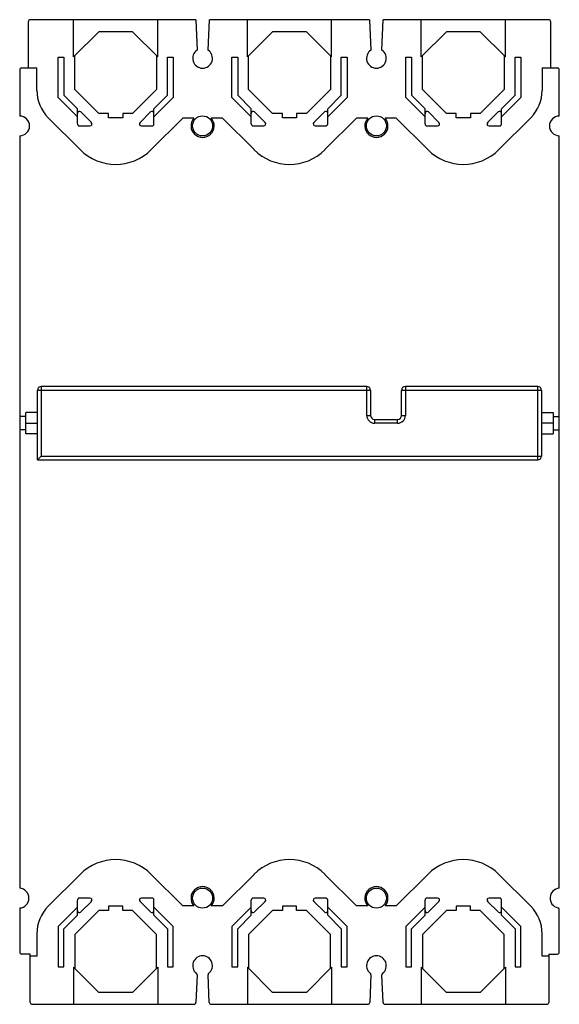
# Model space of a CAD drawing. Header units: millimetres. Extents: x 36 to 176, y 20 to 275.
import ezdxf

# ---------------------------------------------------------------- set-up
doc = ezdxf.new("R2010")
doc.units = ezdxf.units.MM
doc.header["$LTSCALE"] = 19.262916
doc.layers.get('0').update_dxf_attribs({"linetype": 'CONTINUOUS'})

msp = doc.modelspace()

# ---------------------------------------------------------------- linework, layer by layer
at = {"color": 7, "linetype": 'Continuous'}
for p, q in [((38.32, 262.21), (38.32, 274.21)), ((81.67, 274.71), (38.82, 274.71)), ((50.02, 265.1), (50.02, 274.71)), ((71.82, 265.1), (71.82, 274.71)), ((81.67, 274.71), (82, 266.83)), ((84.85, 266.83), (85.17, 274.71)), ((126.67, 274.71), (85.17, 274.71)), ((95.02, 265.1), (95.02, 274.71)), ((116.82, 265.1), (116.82, 274.71)), ((126.67, 274.71), (127, 266.83)), ((129.85, 266.83), (130.17, 274.71)), ((173.02, 274.71), (130.17, 274.71)), ((140.02, 265.1), (140.02, 274.71)), ((161.82, 265.1), (161.82, 274.71)), ((173.52, 274.21), (173.52, 262.21)), ((50.02, 265.1), (56.53, 271.61)), ((65.31, 271.61), (56.53, 271.61)), ((65.31, 271.61), (71.82, 265.1)), ((95.02, 265.1), (101.53, 271.61)), ((110.31, 271.61), (101.53, 271.61)), ((110.31, 271.61), (116.82, 265.1)), ((140.02, 265.1), (146.53, 271.61)), ((155.31, 271.61), (146.53, 271.61)), ((155.31, 271.61), (161.82, 265.1)), ((50.32, 256.62), (50.32, 265.4)), ((71.52, 265.4), (71.52, 256.62)), ((95.32, 256.62), (95.32, 265.4)), ((116.52, 265.4), (116.52, 256.62)), ((140.32, 256.62), (140.32, 265.4)), ((161.52, 265.4), (161.52, 256.62)), ((46.02, 254.54), (46.02, 265.01)), ((46.02, 265.01), (47.52, 265.01)), ((47.52, 265.01), (47.52, 255.16)), ((74.32, 255.16), (74.32, 265.01)), ((74.32, 265.01), (75.82, 265.01)), ((75.82, 265.01), (75.82, 254.54)), ((91.02, 254.54), (91.02, 265.01)), ((91.02, 265.01), (92.52, 265.01)), ((92.52, 265.01), (92.52, 255.16)), ((119.32, 255.16), (119.32, 265.01)), ((119.32, 265.01), (120.82, 265.01)), ((120.82, 265.01), (120.82, 254.54)), ((136.02, 254.54), (136.02, 265.01)), ((136.02, 265.01), (137.52, 265.01)), ((137.52, 265.01), (137.52, 255.16)), ((164.32, 255.16), (164.32, 265.01)), ((164.32, 265.01), (165.82, 265.01)), ((165.82, 265.01), (165.82, 254.54)), ((36.07, 261.71), (36.07, 249.76)), ((36.57, 262.21), (40.52, 262.21)), ((40.52, 256.4), (40.52, 262.21)), ((171.32, 262.21), (171.32, 256.4)), ((171.32, 262.21), (175.27, 262.21)), ((175.77, 249.76), (175.77, 261.71)), ((51.02, 251.66), (47.52, 255.16)), ((50.32, 256.62), (56.53, 250.41)), ((65.31, 250.41), (71.52, 256.62)), ((74.32, 255.16), (70.82, 251.66)), ((96.02, 251.66), (92.52, 255.16)), ((95.32, 256.62), (101.53, 250.41)), ((110.31, 250.41), (116.52, 256.62)), ((119.32, 255.16), (115.82, 251.66)), ((141.02, 251.66), (137.52, 255.16)), ((140.32, 256.62), (146.53, 250.41)), ((155.31, 250.41), (161.52, 256.62)), ((164.32, 255.16), (160.82, 251.66)), ((46.02, 254.54), (51.02, 249.54)), ((70.82, 249.54), (75.82, 254.54)), ((91.02, 254.54), (96.02, 249.54)), ((115.82, 249.54), (120.82, 254.54)), ((136.02, 254.54), (141.02, 249.54)), ((160.82, 249.54), (165.82, 254.54)), ((51.02, 247.71), (51.02, 251.66)), ((54.62, 248.07), (51.87, 250.81)), ((59.07, 250.41), (56.53, 250.41)), ((59.07, 249.31), (59.07, 250.41)), ((62.77, 250.41), (62.77, 249.31)), ((65.31, 250.41), (62.77, 250.41)), ((69.97, 250.81), (67.22, 248.07)), ((70.82, 247.71), (70.82, 251.66)), ((96.02, 247.71), (96.02, 251.66)), ((99.62, 248.07), (96.87, 250.81)), ((104.07, 250.41), (101.53, 250.41)), ((104.07, 249.31), (104.07, 250.41)), ((107.77, 250.41), (107.77, 249.31)), ((110.31, 250.41), (107.77, 250.41)), ((114.97, 250.81), (112.22, 248.07)), ((115.82, 247.71), (115.82, 251.66)), ((141.02, 247.71), (141.02, 251.66)), ((144.62, 248.07), (141.87, 250.81)), ((149.07, 250.41), (146.53, 250.41)), ((149.07, 249.31), (149.07, 250.41)), ((152.77, 250.41), (152.77, 249.31)), ((155.31, 250.41), (152.77, 250.41)), ((159.97, 250.81), (157.22, 248.07)), ((160.82, 247.71), (160.82, 251.66)), ((43.45, 249.33), (51.73, 241.06)), ((62.77, 249.31), (59.07, 249.31)), ((70.11, 241.06), (78.27, 249.21)), ((81.18, 249.21), (78.27, 249.21)), ((88.57, 249.21), (85.66, 249.21)), ((88.57, 249.21), (96.73, 241.06)), ((107.77, 249.31), (104.07, 249.31)), ((115.11, 241.06), (123.27, 249.21)), ((126.18, 249.21), (123.27, 249.21)), ((133.57, 249.21), (130.66, 249.21)), ((133.57, 249.21), (141.73, 241.06)), ((152.77, 249.31), (149.07, 249.31)), ((160.11, 241.06), (168.39, 249.33)), ((51.52, 247.21), (54.26, 247.21)), ((67.58, 247.21), (70.32, 247.21)), ((96.52, 247.21), (99.26, 247.21)), ((112.58, 247.21), (115.32, 247.21)), ((141.52, 247.21), (144.26, 247.21)), ((157.58, 247.21), (160.32, 247.21)), ((36.07, 244.66), (36.07, 49.76)), ((175.77, 49.76), (175.77, 244.66)), ((40.67, 160.71), (40.67, 178.71)), ((126.92, 178.71), (40.67, 178.71)), ((41.67, 179.71), (41.67, 161.71)), ((125.92, 179.71), (41.67, 179.71)), ((125.92, 172.21), (125.92, 179.71)), ((126.92, 178.71), (126.92, 172.21)), ((134.92, 172.21), (134.92, 178.71)), ((171.17, 178.71), (134.92, 178.71)), ((135.92, 179.71), (135.92, 172.21)), ((170.17, 179.71), (135.92, 179.71)), ((170.17, 160.71), (170.17, 179.71)), ((171.17, 178.71), (171.17, 161.71)), ((37.67, 171.96), (36.07, 171.96)), ((37.67, 167.46), (37.67, 172.96)), ((40.67, 172.96), (37.67, 172.96)), ((125.92, 172.21), (126.92, 172.21)), ((127.92, 171.21), (127.92, 170.21)), ((127.92, 171.21), (133.92, 171.21)), ((133.92, 170.21), (133.92, 171.21)), ((134.92, 172.21), (135.92, 172.21)), ((171.17, 172.96), (174.17, 172.96)), ((174.17, 172.96), (174.17, 167.46)), ((174.17, 171.96), (175.77, 171.96)), ((37.67, 168.46), (36.07, 168.46)), ((37.67, 170.21), (40.67, 170.21)), ((133.92, 170.21), (127.92, 170.21)), ((174.17, 170.21), (171.17, 170.21)), ((174.17, 168.46), (175.77, 168.46)), ((40.67, 167.46), (37.67, 167.46)), ((171.17, 167.46), (174.17, 167.46)), ((41.67, 161.71), (40.67, 160.71)), ((40.67, 160.71), (170.17, 160.71)), ((41.67, 161.71), (171.17, 161.71)), ((51.73, 53.37), (43.45, 45.09)), ((78.27, 45.21), (70.11, 53.37)), ((96.73, 53.37), (88.57, 45.21)), ((123.27, 45.21), (115.11, 53.37)), ((141.73, 53.37), (133.57, 45.21)), ((168.39, 45.09), (160.11, 53.37)), ((51.02, 42.76), (51.02, 46.71)), ((54.26, 47.21), (51.52, 47.21)), ((51.87, 43.62), (54.62, 46.36)), ((67.22, 46.36), (69.97, 43.62)), ((70.32, 47.21), (67.58, 47.21)), ((70.82, 42.76), (70.82, 46.71)), ((96.02, 42.76), (96.02, 46.71)), ((99.26, 47.21), (96.52, 47.21)), ((96.87, 43.62), (99.62, 46.36)), ((112.22, 46.36), (114.97, 43.62)), ((115.32, 47.21), (112.58, 47.21)), ((115.82, 42.76), (115.82, 46.71)), ((141.02, 42.76), (141.02, 46.71)), ((144.26, 47.21), (141.52, 47.21)), ((141.87, 43.62), (144.62, 46.36)), ((157.22, 46.36), (159.97, 43.62)), ((160.32, 47.21), (157.58, 47.21)), ((160.82, 42.76), (160.82, 46.71)), ((36.07, 44.67), (36.07, 33.21)), ((51.02, 44.88), (46.02, 39.88)), ((56.53, 44.01), (50.32, 37.8)), ((59.07, 44.01), (56.53, 44.01)), ((62.77, 45.11), (59.07, 45.11)), ((59.07, 45.11), (59.07, 44.01)), ((62.77, 44.01), (62.77, 45.11)), ((65.31, 44.01), (62.77, 44.01)), ((71.52, 37.8), (65.31, 44.01)), ((75.82, 39.88), (70.82, 44.88)), ((81.18, 45.21), (78.27, 45.21)), ((88.57, 45.21), (85.66, 45.21)), ((96.02, 44.88), (91.02, 39.88)), ((101.53, 44.01), (95.32, 37.8)), ((104.07, 44.01), (101.53, 44.01)), ((107.77, 45.11), (104.07, 45.11)), ((104.07, 45.11), (104.07, 44.01)), ((107.77, 44.01), (107.77, 45.11)), ((110.31, 44.01), (107.77, 44.01)), ((116.52, 37.8), (110.31, 44.01)), ((120.82, 39.88), (115.82, 44.88)), ((126.18, 45.21), (123.27, 45.21)), ((133.57, 45.21), (130.66, 45.21)), ((141.02, 44.88), (136.02, 39.88)), ((146.53, 44.01), (140.32, 37.8)), ((149.07, 44.01), (146.53, 44.01)), ((152.77, 45.11), (149.07, 45.11)), ((149.07, 45.11), (149.07, 44.01)), ((152.77, 44.01), (152.77, 45.11)), ((155.31, 44.01), (152.77, 44.01)), ((161.52, 37.8), (155.31, 44.01)), ((165.82, 39.88), (160.82, 44.88)), ((175.77, 33.21), (175.77, 44.23)), ((47.52, 39.26), (51.02, 42.76)), ((70.82, 42.76), (74.32, 39.26)), ((92.52, 39.26), (96.02, 42.76)), ((115.82, 42.76), (119.32, 39.26)), ((137.52, 39.26), (141.02, 42.76)), ((160.82, 42.76), (164.32, 39.26)), ((46.02, 39.88), (46.02, 29.41)), ((47.52, 29.41), (47.52, 39.26)), ((74.32, 39.26), (74.32, 29.41)), ((75.82, 29.41), (75.82, 39.88)), ((91.02, 39.88), (91.02, 29.41)), ((92.52, 29.41), (92.52, 39.26)), ((119.32, 39.26), (119.32, 29.41)), ((120.82, 29.41), (120.82, 39.88)), ((136.02, 39.88), (136.02, 29.41)), ((137.52, 29.41), (137.52, 39.26)), ((164.32, 39.26), (164.32, 29.41)), ((165.82, 29.41), (165.82, 39.88)), ((40.52, 38.02), (40.52, 32.21)), ((50.32, 37.8), (50.32, 29.02)), ((71.52, 29.02), (71.52, 37.8)), ((95.32, 37.8), (95.32, 29.02)), ((116.52, 29.02), (116.52, 37.8)), ((140.32, 37.8), (140.32, 29.02)), ((161.52, 29.02), (161.52, 37.8)), ((171.32, 32.21), (171.32, 38.02)), ((38.82, 32.71), (36.57, 32.71)), ((38.82, 20.21), (38.82, 32.71)), ((40.52, 32.21), (38.82, 32.21)), ((173.02, 32.21), (171.32, 32.21)), ((173.02, 32.71), (175.27, 32.71)), ((173.02, 32.71), (173.02, 20.21)), ((46.02, 29.41), (47.52, 29.41)), ((56.53, 22.81), (50.02, 29.32)), ((50.02, 29.32), (50.02, 19.71)), ((71.82, 29.32), (65.31, 22.81)), ((71.82, 29.32), (71.82, 19.71)), ((74.32, 29.41), (75.82, 29.41)), ((91.02, 29.41), (92.52, 29.41)), ((101.53, 22.81), (95.02, 29.32)), ((95.02, 29.32), (95.02, 19.71)), ((116.82, 29.32), (110.31, 22.81)), ((116.82, 29.32), (116.82, 19.71)), ((119.32, 29.41), (120.82, 29.41)), ((136.02, 29.41), (137.52, 29.41)), ((146.53, 22.81), (140.02, 29.32)), ((140.02, 29.32), (140.02, 19.71)), ((161.82, 29.32), (155.31, 22.81)), ((161.82, 29.32), (161.82, 19.71)), ((164.32, 29.41), (165.82, 29.41)), ((81.98, 27.33), (81.69, 20.19)), ((85.15, 20.19), (84.86, 27.33)), ((126.98, 27.33), (126.69, 20.19)), ((130.15, 20.19), (129.86, 27.33)), ((65.31, 22.81), (56.53, 22.81)), ((110.31, 22.81), (101.53, 22.81)), ((155.31, 22.81), (146.53, 22.81)), ((39.32, 19.71), (81.19, 19.71)), ((85.65, 19.71), (126.19, 19.71)), ((130.65, 19.71), (172.52, 19.71))]:
    msp.add_line(p, q, dxfattribs=at)
for centre in [(83.42, 247.21), (128.42, 247.21), (83.42, 47.21), (128.42, 47.21)]:
    msp.add_circle(centre, 2.6, dxfattribs=at)
for centre, radius, start, end in [((38.82, 274.21), 0.5, 90, 180), ((173.02, 274.21), 0.5, 0, 90), ((83.42, 264.71), 2.55, 123.9745, 56.0255), ((128.42, 264.71), 2.55, 123.9745, 56.0255), ((36.57, 261.71), 0.5, 90, 180), ((175.27, 261.71), 0.5, 0, 90), ((50.52, 256.4), 10, 180, 225), ((161.32, 256.4), 10, 315, 360), ((51.52, 250.46), 0.5, 45, 180), ((70.32, 250.46), 0.5, 0, 135), ((96.52, 250.46), 0.5, 45, 180), ((115.32, 250.46), 0.5, 0, 135), ((141.52, 250.46), 0.5, 45, 180), ((160.32, 250.46), 0.5, 0, 135), ((36.07, 247.21), 2.55, 270, 90), ((51.52, 247.71), 0.5, 180, 270), ((54.26, 247.71), 0.5, 270, 45), ((67.58, 247.71), 0.5, 135, 270), ((70.32, 247.71), 0.5, 270, 360), ((83.42, 247.21), 3, 138.1897, 41.8103), ((96.52, 247.71), 0.5, 180, 270), ((99.26, 247.71), 0.5, 270, 45), ((112.58, 247.71), 0.5, 135, 270), ((115.32, 247.71), 0.5, 270, 360), ((128.42, 247.21), 3, 138.1897, 41.8103), ((141.52, 247.71), 0.5, 180, 270), ((144.26, 247.71), 0.5, 270, 45), ((157.58, 247.71), 0.5, 135, 270), ((160.32, 247.71), 0.5, 270, 360), ((175.77, 247.21), 2.55, 90, 270), ((60.92, 250.25), 13, 225, 315), ((105.92, 250.25), 13, 225, 315), ((150.92, 250.25), 13, 225, 315), ((41.67, 178.71), 1, 90, 180), ((125.92, 178.71), 1, 0, 90), ((135.92, 178.71), 1, 90, 180), ((170.17, 178.71), 1, 0, 90), ((127.92, 172.21), 2, 180, 270), ((127.92, 172.21), 1, 180, 270), ((133.92, 172.21), 2, 270, 360), ((133.92, 172.21), 1, 270, 360), ((170.17, 161.71), 1, 270, 360), ((60.92, 44.18), 13, 45, 135), ((105.92, 44.18), 13, 45, 135), ((150.92, 44.18), 13, 45, 135), ((35.92, 47.21), 2.55, 273.3723, 86.6277), ((83.42, 47.21), 3, 318.1897, 221.8103), ((128.42, 47.21), 3, 318.1897, 221.8103), ((175.92, 47.21), 2.55, 93.3723, 257.6951), ((51.52, 46.71), 0.5, 90, 180), ((54.26, 46.71), 0.5, 315, 90), ((67.58, 46.71), 0.5, 90, 225), ((70.32, 46.71), 0.5, 0, 90), ((96.52, 46.71), 0.5, 90, 180), ((99.26, 46.71), 0.5, 315, 90), ((112.58, 46.71), 0.5, 90, 225), ((115.32, 46.71), 0.5, 0, 90), ((141.52, 46.71), 0.5, 90, 180), ((144.26, 46.71), 0.5, 315, 90), ((157.58, 46.71), 0.5, 90, 225), ((160.32, 46.71), 0.5, 0, 90), ((50.52, 38.02), 10, 135, 180), ((51.52, 43.97), 0.5, 180, 315), ((70.32, 43.97), 0.5, 225, 360), ((96.52, 43.97), 0.5, 180, 315), ((115.32, 43.97), 0.5, 225, 360), ((141.52, 43.97), 0.5, 180, 315), ((160.32, 43.97), 0.5, 225, 360), ((161.32, 38.02), 10, 0, 45), ((175.27, 44.23), 0.5, 0, 77.6951), ((36.57, 33.21), 0.5, 180, 270), ((175.27, 33.21), 0.5, 270, 360), ((83.42, 29.71), 2.55, 309.3877, 230.6123), ((128.42, 29.71), 2.55, 309.3877, 230.6123), ((81.48, 27.36), 0.5, 357.6398, 50.6123), ((85.36, 27.36), 0.5, 129.3877, 182.3602), ((126.48, 27.36), 0.5, 357.6398, 50.6123), ((130.36, 27.36), 0.5, 129.3877, 182.3602), ((39.32, 20.21), 0.5, 180, 270), ((81.19, 20.21), 0.5, 270, 357.6398), ((85.65, 20.21), 0.5, 182.3602, 270), ((126.19, 20.21), 0.5, 270, 357.6398), ((130.65, 20.21), 0.5, 182.3602, 270), ((172.52, 20.21), 0.5, 270, 360)]:
    msp.add_arc(centre, radius, start, end, dxfattribs=at)

doc.saveas('drawing.dxf')
